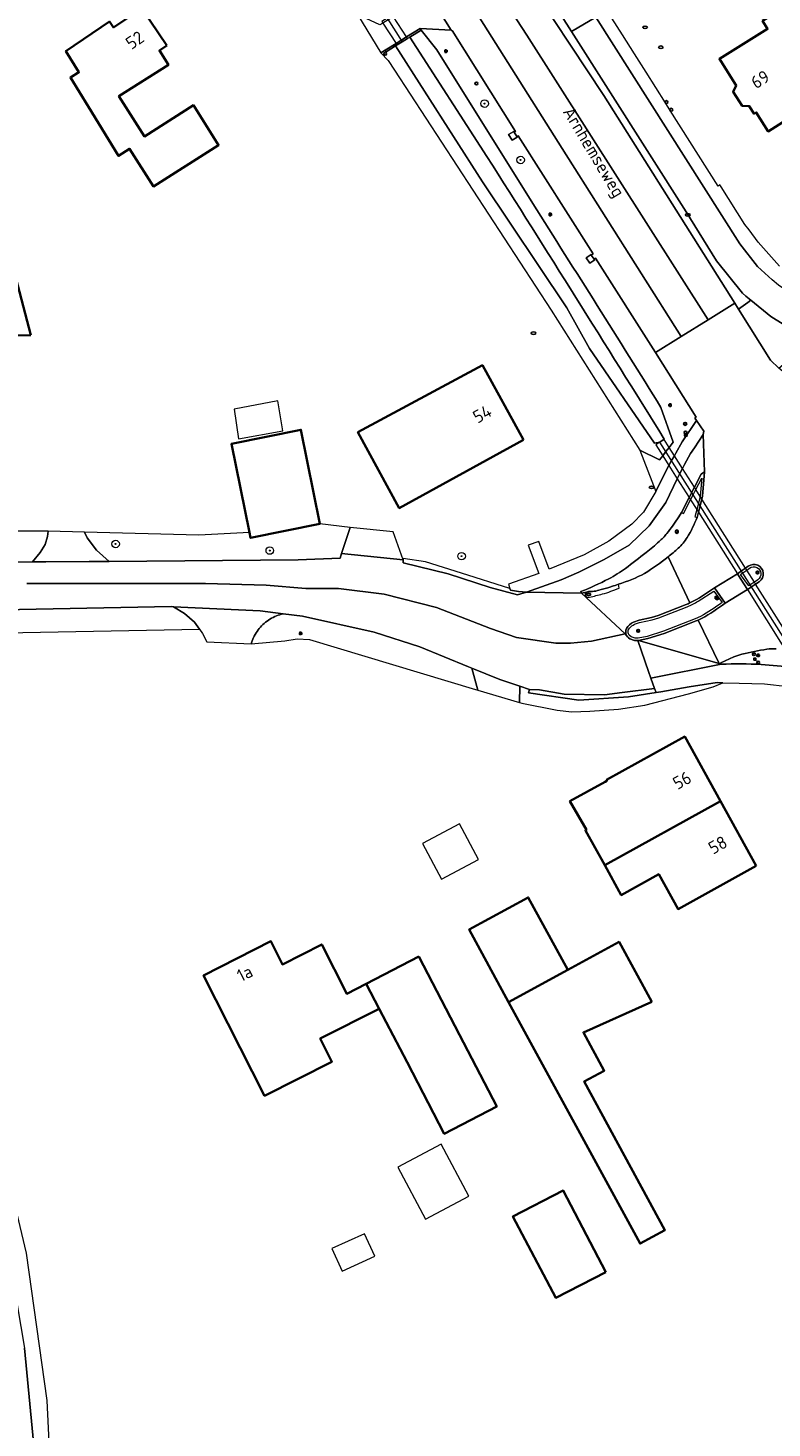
# Model space of a CAD drawing. Header units: metres. Extents: x 152610 to 160096, y 456114 to 462495.
# Tile 22 of 256: x 156049 to 156128, y 458329 to 458478. Entities that reach past the tile are written whole.
import ezdxf
from ezdxf.enums import TextEntityAlignment as Align

# ---------------------------------------------------------------- set-up
doc = ezdxf.new("R2010")
doc.units = ezdxf.units.M
doc.header["$LTSCALE"] = 0.5
doc.layers.get('0').update_dxf_attribs({"linetype": 'CONTINUOUS'})
for name, color, linetype, lineweight in [('B-PV-GR-BOOM-S', 251, 'CONTINUOUS', 25), ('B-PV-GR-GRAS-GV', 251, 'CONTINUOUS', 13), ('B-PV-IE-MEUBILAIR-S', 251, 'CONTINUOUS', 25), ('B-PV-IE-MEUBILAIR_WEGMEUBILAIR-GV', 251, 'CONTINUOUS', 18), ('B-PV-IE-TERREINAFSCHEIDING_KUNSTMATIG_MUUR-GV', 251, 'CONTINUOUS', 18), ('B-PV-KW-KUNSTWERK_DUIKER-G', 251, 'CONTINUOUS', 18), ('B-PV-KW-KUNSTWERK_DUIKER-GV', 251, 'CONTINUOUS', 18), ('B-PV-OG-BEBOUWING-GV', 6, 'CONTINUOUS', 35), ('B-PV-OG-BEBOUWING-T18', 1, 'CONTINUOUS', 18), ('B-PV-OG-BEBOUWING_OVERBOUWING-GV', 251, 'CONTINUOUS', 18), ('B-PV-OG-BEBOUWING_SCHUUR-GV', 251, 'CONTINUOUS', 18), ('B-PV-OG-TERREIN_BEGROEID-GV', 251, 'CONTINUOUS', 18), ('B-PV-OG-TERREIN_OEVER-GV', 251, 'CONTINUOUS', 18), ('B-PV-OG-TOPOGRAFIE-T18', 1, 'CONTINUOUS', 18), ('B-PV-OG-WATER_SLOOT-GV', 251, 'CONTINUOUS', 18), ('B-PV-OG-WEG-GV', 251, 'CONTINUOUS', 18), ('B-PV-RI-HWA_GOOT_LIJNGOOT-G', 251, 'CONTINUOUS', 18), ('B-PV-VH-GESLOTENVERHARDING-GV', 251, 'CONTINUOUS', 18), ('B-PV-VH-GESLOTENVERHARDING_ASFALT-GV', 251, 'CONTINUOUS', 18), ('B-PV-VH-OPENVERHARDING-GV', 251, 'CONTINUOUS', 18), ('B-PV-VH-OPENVERHARDING_BETONSTRAATSTEEN-GV', 251, 'CONTINUOUS', 18), ('B-PV-VH-OPENVERHARDING_STRAATBAKSTEEN-GV', 251, 'CONTINUOUS', 18), ('B-PV-VH-OPENVERHARDING_TEGEL-GV', 251, 'CONTINUOUS', 18)]:
    doc.layers.add(name, color=color, linetype=linetype, lineweight=lineweight)
doc.styles.add('NLCS-ISO', font='NLCS-ISO.ttf')
doc.styles.add('NLCS-ISO-M750-T18', font='NLCS-ISO.ttf', dxfattribs={"height": 1.35})

# ---------------------------------------------------------------- blocks, each defined once
blk = doc.blocks.new('SIE-MEUBILAIR_BORD_VERKEER-SO')
blk.add_lwpolyline([(-0.5625, -0.5625), (0.5625, -0.5625), (0.5625, 0.5625), (-0.5625, 0.5625)], close=True)
at = {"style": 'NLCS-ISO'}
blk.add_text('vb', height=0.75, dxfattribs=at).set_placement((0, 0), align=Align.MIDDLE_CENTER)
blk = doc.blocks.new('SIE-MEUBILAIR_PAAL_VERKEERSBORD-SO')
blk.add_circle((0, 0), 0.75)
at = {"style": 'NLCS-ISO'}
blk.add_text('vb', height=0.75, dxfattribs=at).set_placement((0, 0.07), align=Align.MIDDLE_CENTER)
blk = doc.blocks.new('SIE-MEUBILAIR_PAAL_VRI-SO')
blk.add_circle((0, 0), 0.75)
at = {"style": 'NLCS-ISO'}
blk.add_text('vri', height=0.75, dxfattribs=at).set_placement((-0.08, 0.07), align=Align.MIDDLE_CENTER)
blk = doc.blocks.new('SIE-MEUBILAIR_PAAL_DRUKKNOPPAAL-SO')
blk.add_circle((0, 0), 0.75)
at = {"style": 'NLCS-ISO'}
blk.add_text('dk', height=0.75, dxfattribs=at).set_placement((0, 0.07), align=Align.MIDDLE_CENTER)
blk = doc.blocks.new('SIE-MEUBILAIR_PAAL-SO')
blk.add_circle((0, 0), 0.75)
blk = doc.blocks.new('SIE-MEUBILAIR_PAAL_GRENSMARKERING-SO')
blk.add_circle((0, 0), 0.75)
at = {"style": 'NLCS-ISO'}
blk.add_text('gr', height=0.75, dxfattribs=at).set_placement((0, 0.17), align=Align.MIDDLE_CENTER)
blk = doc.blocks.new('SIE-MEUBILAIR_PAAL_PORTAAL-SO')
blk.add_circle((0, 0), 0.75)
at = {"style": 'NLCS-ISO'}
blk.add_text('pt', height=0.75, dxfattribs=at).set_placement((0, 0.13), align=Align.MIDDLE_CENTER)
blk = doc.blocks.new('SIE-MEUBILAIR_PAAL_LICHTMAST-SO')
for points in [[(-0.62, 0), (-1, 0)], [(-0.71, 0.71), (-0.44, 0.44)], [(0, 1), (0, 0.62)], [(0.44, 0.44), (0.71, 0.71)], [(1, 0), (0.62, 0)], [(-0.71, -0.71), (-0.44, -0.44)], [(0, -0.62), (0, -1)], [(0.44, -0.44), (0.71, -0.71)]]:
    blk.add_lwpolyline(points)
blk.add_circle((0, 0), 0.5)
blk = doc.blocks.new('SIE-MEUBILAIR_PAAL_HECTOMETER-SO')
blk.add_circle((0, 0), 0.75)
at = {"style": 'NLCS-ISO'}
blk.add_text('hm', height=0.75, dxfattribs=at).set_placement((0.16, 0.07), align=Align.MIDDLE_CENTER)
blk = doc.blocks.new('SIE-MEUBILAIR_PUT_RIOOLPUT-SO')
blk.add_ellipse((0, 0), major_axis=(1.25, 0), ratio=0.54)
blk = doc.blocks.new('SIE-MEUBILAIR_PUT_KOLK-SO')
blk.add_ellipse((0, 0), major_axis=(1.25, 0), ratio=0.54)
at = {"style": 'NLCS-ISO'}
blk.add_text('klk', height=0.75, dxfattribs=at).set_placement((0.03, 0), align=Align.MIDDLE_CENTER)
blk = doc.blocks.new('SGR-BOOM_GBKN-SO')
at = {"linetype": 'ByBlock', "lineweight": 18}
h = blk.add_hatch(color=0, dxfattribs=at)
h.dxf.hatch_style = 1
edge = h.paths.add_edge_path()
edge.add_arc((0, 0), 0.25, 0, 360)
at = {"color": 0, "linetype": 'ByBlock', "lineweight": 18}
for radius in [2, 0.25]:
    blk.add_circle((0, 0), radius, dxfattribs=at)
at = {"color": 0, "linetype": 'ByBlock', "lineweight": 18, "style": 'NLCS-ISO'}
blk.add_attdef('SOORT', (2.5, 0), '', height=1.5, dxfattribs=at)

msp = doc.modelspace()

# ---------------------------------------------------------------- linework, layer by layer
at = {"layer": 'B-PV-GR-GRAS-GV', "flags": 128}
msp.add_lwpolyline([(156051.547, 458248.689), (156052.671, 458248.996), (156052.638, 458279.087), (156052.277, 458304.73), (156051.735, 458317.876), (156051.05, 458331.788), (156048.857, 458347.483), (156046.71, 458356.562), (156043.7, 458367.319), (156031.97, 458410.789), (156032.174, 458412.173), (156033.408, 458413.195), (156029.673, 458412.195), (156031.156, 458407.418), (156035.203, 458392.128), (156040.3, 458372.866), (156046.296, 458351.206), (156048.657, 458337.378), (156050.043, 458322.95), (156050.98, 458309.159), (156051.58, 458288.623), (156051.88, 458266.288), (156051.543, 458248.862)], close=True, dxfattribs=at)
at = {"layer": 'B-PV-IE-MEUBILAIR_WEGMEUBILAIR-GV', "flags": 128}
msp.add_lwpolyline([(156119.764, 458428.122), (156120.04, 458428.667), (156120.665, 458429.896), (156120.511, 458427.999), (156120.497, 458427.945), (156120.135, 458426.553), (156119.933, 458425.777), (156120.175, 458425.714), (156120.318, 458426.264), (156120.68, 458427.656), (156120.758, 458427.957), (156120.968, 458430.541), (156120.595, 458430.314), (156119.884, 458428.914), (156119.331, 458427.824), (156118.522, 458426.23), (156118.743, 458426.114), (156119.487, 458427.578)], close=True, dxfattribs=at)
for points in [[(156125.613, 458420.516), (156125.324, 458420.315), (156124.892, 458420.014), (156124.461, 458419.714), (156124.503, 458419.649), (156125.529, 458418.027), (156125.61, 458418.076), (156125.965, 458418.319)], [(156126.637, 458419.08), (156126.265, 458418.826), (156125.831, 458418.53), (156125.673, 458418.421), (156124.807, 458419.65), (156125.026, 458419.803), (156125.457, 458420.103), (156125.763, 458420.316)], [(156125.965, 458418.319), (156126.399, 458418.615), (156126.777, 458418.873)], [(156120.295, 458416.802), (156121.957, 458417.881), (156122.827, 458416.653)], [(156123.173, 458416.597), (156122.016, 458418.23)], [(156119.028, 458416.445), (156116.038, 458415.265), (156115.324, 458415.049), (156114.001, 458414.764), (156113.426, 458414.571)], [(156113.518, 458414.338), (156114.068, 458414.523), (156115.386, 458414.807), (156116.121, 458415.029), (156119.123, 458416.214)], [(156112.682, 458413.166), (156112.775, 458413.023), (156112.831, 458412.959), (156112.893, 458412.901), (156113.033, 458412.804), (156113.53, 458412.615), (156113.879, 458412.604), (156113.947, 458412.602), (156114.943, 458412.82), (156116.679, 458413.372), (156120.073, 458414.697), (156120.293, 458414.797), (156120.66, 458414.965)], [(156120.547, 458415.188), (156119.978, 458414.928), (156116.595, 458413.608), (156114.875, 458413.061), (156113.908, 458412.849), (156113.584, 458412.859), (156113.155, 458413.022), (156112.952, 458413.203)], [(156112.855, 458413.705), (156112.976, 458413.926)]]:
    msp.add_lwpolyline(points, dxfattribs=at)
at = {"layer": 'B-PV-IE-MEUBILAIR_WEGMEUBILAIR-GV'}
for points in [[(156126.777, 458418.873, 1.0128166), (156125.613, 458420.516)], [(156125.763, 458420.316, -1.0095236), (156126.637, 458419.08)], [(156122.016, 458418.23, -0.0509963), (156119.417, 458416.627)], [(156119.417, 458416.627, -0.0052048), (156119.028, 458416.445)], [(156119.123, 458416.214, 0.037517), (156120.295, 458416.802)], [(156122.827, 458416.653, -0.031216), (156120.547, 458415.188)], [(156120.66, 458414.965, 0.0335077), (156123.173, 458416.597)], [(156113.426, 458414.571, 0.1609418), (156112.656, 458413.887)], [(156112.976, 458413.926, -0.117504), (156113.518, 458414.338)], [(156112.656, 458413.887, 0.2274166), (156112.682, 458413.166)], [(156112.952, 458413.203, -0.225161), (156112.855, 458413.705)]]:
    msp.add_lwpolyline(points, format="xyb", dxfattribs=at)
at = {"layer": 'B-PV-IE-TERREINAFSCHEIDING_KUNSTMATIG_MUUR-GV', "flags": 128}
msp.add_lwpolyline([(156090.814, 458477.53), (156090.715, 458477.689), (156089.271, 458476.8), (156088.164, 458476.118), (156086.988, 458475.393), (156087.116, 458475.227), (156088.1, 458475.838), (156088.275, 458475.947), (156088.827, 458476.29), (156089.38, 458476.633), (156089.61, 458476.776)], close=True, dxfattribs=at)
at = {"layer": 'B-PV-KW-KUNSTWERK_DUIKER-G', "flags": 128}
for points in [[(156087.205, 458478.79), (156088.827, 458476.29)], [(156134.952, 458404.112), (156116.227, 458433.713)]]:
    msp.add_lwpolyline(points, dxfattribs=at)
at = {"layer": 'B-PV-KW-KUNSTWERK_DUIKER-GV', "flags": 128}
msp.add_lwpolyline([(156087.205, 458478.79), (156086.65, 458478.451), (156086.767, 458478.271), (156088.164, 458476.118), (156088.275, 458475.947), (156088.827, 458476.29), (156089.38, 458476.633), (156089.271, 458476.8), (156087.879, 458478.944), (156087.759, 458479.129)], close=True, dxfattribs=at)
msp.add_lwpolyline([(156131.032, 458411.291), (156126.399, 458418.615), (156126.265, 458418.826), (156125.457, 458420.103), (156125.324, 458420.315), (156120.68, 458427.656), (156120.497, 458427.945), (156120.04, 458428.667), (156119.884, 458428.914), (156118.613, 458430.923), (156117.764, 458432.265), (156117.205, 458433.149), (156116.671, 458433.994), (156116.227, 458433.713), (156115.783, 458433.432), (156116.519, 458432.269), (156117.177, 458431.229), (156118.071, 458429.815), (156119.331, 458427.824), (156119.487, 458427.578), (156120.135, 458426.553), (156120.318, 458426.264), (156124.461, 458419.714), (156124.503, 458419.649), (156125.529, 458418.027), (156129.59, 458411.606)], dxfattribs=at)
at = {"layer": 'B-PV-OG-BEBOUWING-GV', "flags": 128}
for points in [[(156136.365, 458480.184), (156134.499, 458483.146), (156131.699, 458481.382), (156127.138, 458478.509), (156127.676, 458477.655), (156122.557, 458474.468), (156124.342, 458471.633), (156124.017, 458470.957), (156124.957, 458469.481), (156125.716, 458469.453), (156126.235, 458468.628), (156126.463, 458468.772), (156127.737, 458466.75), (156131.249, 458468.961), (156129.98, 458470.975), (156134.355, 458473.73), (156132.016, 458477.445)], [(156063.787, 458475.884), (156061.111, 458479.838), (156058.105, 458477.803), (156057.684, 458478.425), (156053.047, 458475.287), (156054.429, 458473.051), (156053.532, 458472.496), (156055.459, 458469.377), (156058.646, 458464.151), (156059.828, 458464.901), (156062.363, 458460.908), (156069.285, 458465.293), (156066.604, 458469.526), (156061.4, 458466.229), (156058.692, 458470.503), (156063.947, 458473.832), (156062.986, 458475.345)], [(156049.319, 458445.077), (156044.501, 458463.392), (156041.123, 458462.284), (156043.397, 458454.51), (156035.495, 458454.43), (156035.584, 458443.817), (156045.348, 458443.932), (156045.339, 458445.042)], [(156101.699, 458433.944), (156097.34, 458441.882), (156084.112, 458434.757), (156088.507, 458426.7)], [(156080.066, 458425.031), (156078.035, 458435.023), (156070.653, 458433.523), (156072.569, 458424.094), (156072.683, 458423.53)], [(156122.665, 458395.526), (156118.864, 458402.395), (156110.544, 458397.791), (156110.592, 458397.703), (156110.399, 458397.597), (156106.654, 458395.544), (156108.411, 458392.473), (156108.306, 458392.415), (156110.354, 458388.714)], [(156126.466, 458388.658), (156122.665, 458395.526), (156110.354, 458388.714), (156112.107, 458385.547), (156116.105, 458387.759), (156118.153, 458384.058)], [(156106.414, 458377.589), (156102.212, 458385.306), (156095.923, 458381.881), (156100.124, 458374.165)], [(156084.993, 458376.109), (156082.917, 458375.059), (156080.263, 458380.295), (156076.066, 458378.168), (156074.851, 458380.635), (156067.693, 458377.007), (156074.184, 458364.201), (156081.343, 458367.829), (156080.098, 458370.285), (156086.369, 458373.464)], [(156115.358, 458374.183), (156111.883, 458380.566), (156106.414, 458377.589), (156100.124, 458374.165), (156114.107, 458348.483), (156116.752, 458349.923), (156108.157, 458365.709), (156110.3, 458366.876), (156108.088, 458370.939)], [(156090.579, 458379.014), (156084.993, 458376.109), (156086.369, 458373.464), (156089.332, 458367.769), (156093.284, 458360.174), (156098.868, 458363.079), (156094.917, 458370.675)], [(156110.461, 458345.467), (156105.94, 458354.13), (156100.596, 458351.373), (156105.158, 458342.705)]]:
    msp.add_lwpolyline(points, close=True, dxfattribs=at)
at = {"layer": 'B-PV-OG-BEBOUWING_OVERBOUWING-GV', "flags": 128}
for points in [[(156076.136, 458434.916), (156075.592, 458438.087), (156070.928, 458437.232), (156071.414, 458434.055)], [(156085.892, 458347.15), (156084.806, 458349.531), (156081.34, 458347.949), (156082.426, 458345.569)]]:
    msp.add_lwpolyline(points, close=True, dxfattribs=at)
at = {"layer": 'B-PV-OG-BEBOUWING_SCHUUR-GV', "flags": 128}
for points in [[(156096.918, 458389.328), (156094.904, 458393.127), (156090.964, 458391.039), (156092.978, 458387.24)], [(156095.901, 458353.523), (156092.953, 458359.065), (156088.348, 458356.616), (156091.296, 458351.074)]]:
    msp.add_lwpolyline(points, close=True, dxfattribs=at)
at = {"layer": 'B-PV-OG-TERREIN_BEGROEID-GV', "flags": 128}
for points in [[(156083.265, 458424.65), (156080.066, 458425.031), (156072.683, 458423.53), (156072.569, 458424.094), (156067.198, 458423.835), (156055.029, 458424.135), (156055.296, 458423.547), (156056.295, 458422.237), (156057.646, 458421.034), (156077.745, 458421.182), (156082.218, 458421.36), (156082.375, 458421.863)], [(156038.216, 458424.241), (156031.099, 458424.251), (156031.349, 458423.085), (156032.388, 458420.848), (156049.5, 458420.974), (156050.295, 458421.979), (156050.846, 458422.842), (156051.106, 458423.69), (156051.162, 458424.231), (156050.976, 458424.235)], [(156028.191, 458416.966), (156029.673, 458412.195), (156033.408, 458413.195), (156067.247, 458413.823), (156066.708, 458414.557), (156065.662, 458415.498), (156064.492, 458416.211), (156064.274, 458416.222), (156039.074, 458415.736), (156031.759, 458416.402), (156029.758, 458416.718)], [(156078.194, 458415.199), (156076.163, 458415.453), (156075.978, 458415.409), (156075.794, 458415.356), (156075.613, 458415.296), (156075.435, 458415.229), (156075.259, 458415.154), (156075.087, 458415.072), (156074.919, 458414.983), (156074.754, 458414.886), (156074.594, 458414.783), (156074.438, 458414.674), (156074.286, 458414.557), (156074.14, 458414.435), (156073.999, 458414.306), (156073.864, 458414.172), (156073.734, 458414.032), (156073.61, 458413.887), (156073.493, 458413.737), (156073.381, 458413.582), (156073.277, 458413.423), (156073.179, 458413.259), (156073.088, 458413.091), (156073.005, 458412.92), (156072.928, 458412.745), (156072.859, 458412.567), (156072.798, 458412.387), (156072.757, 458412.249), (156076.323, 458412.594), (156077.637, 458412.789), (156078.966, 458412.736), (156096.61, 458407.393), (156096.845, 458407.324), (156096.205, 458409.679), (156095.851, 458409.824), (156090.698, 458411.955), (156085.849, 458413.499)], [(156122.917, 458408.122), (156122.304, 458408.14), (156119.326, 458407.706), (156116.307, 458407.166), (156115.829, 458407.09), (156112.892, 458406.625), (156107.598, 458406.28), (156102.243, 458407.047), (156102.339, 458407.417), (156101.331, 458407.75), (156101.303, 458406.025), (156101.551, 458405.953), (156105.277, 458405.195), (156106.869, 458405.041), (156108.781, 458405.107), (156111.802, 458405.324), (156114.604, 458405.759), (156119.271, 458406.932), (156121.881, 458407.702)]]:
    msp.add_lwpolyline(points, close=True, dxfattribs=at)
at = {"layer": 'B-PV-OG-TERREIN_OEVER-GV', "flags": 128}
for points in [[(156090.814, 458477.53), (156089.61, 458476.776), (156097.824, 458464.095)], [(156102.694, 458459.091), (156092.511, 458475.444), (156090.814, 458477.53)], [(156116.68, 458434.041), (156116.227, 458433.713), (156115.648, 458433.594), (156108.737, 458443.669), (156106.319, 458447.992), (156097.371, 458461.377), (156088.1, 458475.838), (156087.116, 458475.227), (156086.988, 458475.393), (156086.545, 458475.101), (156087.327, 458474.279), (156087.989, 458473.265), (156104.65, 458447.762), (156114.103, 458432.855), (156116.185, 458431.841), (156116.519, 458432.269), (156116.862, 458432.709), (156117.205, 458433.149), (156117.628, 458433.691), (156116.335, 458437.392)], [(156048.988, 458319.802), (156049.8, 458300.027), (156049.934, 458279.736), (156049.626, 458257.928), (156049.852, 458241.964), (156050.668, 458206.437), (156050.992, 458182.124), (156050.86, 458167.815), (156051.202, 458139.169), (156050.93, 458120.366), (156050.999, 458108.402), (156054.067, 458108.347), (156054.047, 458109.709), (156053.375, 458152.381), (156052.636, 458186.587), (156052.502, 458215.483), (156051.547, 458248.689), (156051.543, 458248.862), (156051.88, 458266.288), (156051.58, 458288.623), (156050.98, 458309.159), (156050.043, 458322.95), (156048.657, 458337.378)]]:
    msp.add_lwpolyline(points, dxfattribs=at)
at = {"layer": 'B-PV-OG-TERREIN_OEVER-GV'}
for points in [[(156097.824, 458464.095, -0.0021272), (156116.68, 458434.041)], [(156116.335, 458437.392, 0.0022622), (156102.694, 458459.091)]]:
    msp.add_lwpolyline(points, format="xyb", dxfattribs=at)
at = {"layer": 'B-PV-OG-WATER_SLOOT-GV', "flags": 128}
for points in [[(156089.38, 458476.633), (156088.827, 458476.29), (156088.275, 458475.947), (156088.1, 458475.838), (156097.371, 458461.377), (156106.319, 458447.992), (156108.737, 458443.669), (156115.648, 458433.594), (156116.227, 458433.713), (156116.68, 458434.041)], [(156097.824, 458464.095), (156089.61, 458476.776), (156089.38, 458476.633)]]:
    msp.add_lwpolyline(points, dxfattribs=at)
at = {"layer": 'B-PV-OG-WATER_SLOOT-GV'}
msp.add_lwpolyline([(156116.68, 458434.041, 0.0021272), (156097.824, 458464.095)], format="xyb", dxfattribs=at)
at = {"layer": 'B-PV-OG-WEG-GV', "flags": 128}
for points in [[(156090.715, 458477.689), (156090.814, 458477.53), (156092.511, 458475.444), (156102.694, 458459.091)], [(156116.335, 458437.392), (156117.628, 458433.691), (156117.205, 458433.149), (156116.862, 458432.709), (156116.519, 458432.269), (156116.185, 458431.841), (156114.103, 458432.855), (156115.787, 458428.459), (156116.909, 458430.756), (156117.177, 458431.229), (156117.471, 458431.747), (156117.764, 458432.265), (156117.926, 458432.551), (156118.605, 458433.758), (156120.108, 458436.003), (156119.927, 458436.245), (156120.094, 458436.359), (156115.738, 458443.236), (156109.387, 458453.261), (156109.241, 458453.171), (156109.299, 458453.088), (156108.771, 458452.727), (156108.374, 458453.294), (156108.894, 458453.652), (156108.925, 458453.598), (156109.116, 458453.734), (156101.153, 458466.298), (156101.014, 458466.206), (156101.044, 458466.153), (156100.491, 458465.808), (156100.131, 458466.407), (156100.68, 458466.737), (156100.72, 458466.656), (156100.872, 458466.731), (156094.132, 458477.467), (156094.084, 458477.433), (156094.022, 458477.521), (156090.715, 458477.689)]]:
    msp.add_lwpolyline(points, dxfattribs=at)
at = {"layer": 'B-PV-OG-WEG-GV'}
msp.add_lwpolyline([(156102.694, 458459.091, -0.0022622), (156116.335, 458437.392)], format="xyb", dxfattribs=at)
at = {"layer": 'B-PV-RI-HWA_GOOT_LIJNGOOT-G', "flags": 128}
msp.add_lwpolyline([(156111.876, 458418.191), (156111.8, 458418.602)], dxfattribs=at)
at = {"layer": 'B-PV-RI-HWA_GOOT_LIJNGOOT-G'}
for points in [[(156108.414, 458417.752, 0.3351836), (156108.264, 458417.472)], [(156108.264, 458417.472, 0.309607), (156108.499, 458417.229)], [(156108.499, 458417.229, 0.1017679), (156108.725, 458417.23)], [(156108.725, 458417.23, 0.0152576), (156110.115, 458417.567)], [(156110.115, 458417.567, 0.0189633), (156111.006, 458417.848)], [(156111.006, 458417.848, 0.0192648), (156111.876, 458418.191)]]:
    msp.add_lwpolyline(points, format="xyb", dxfattribs=at)
at = {"layer": 'B-PV-VH-GESLOTENVERHARDING-GV', "flags": 128}
for points in [[(156094.029, 458486.904), (156093.732, 458487.173), (156088.827, 458493.045), (156087.342, 458494.873), (156088.498, 458492.418), (156105.815, 458464.953), (156118.496, 458444.956), (156121.345, 458446.733), (156102.069, 458476.986), (156096.276, 458485.879), (156095.114, 458487.603), (156094.773, 458487.432)], [(156091.352, 458481.773), (156094.022, 458477.521), (156094.084, 458477.433), (156094.132, 458477.467), (156100.872, 458466.731), (156100.72, 458466.656), (156101.014, 458466.206), (156101.153, 458466.298), (156109.116, 458453.734), (156108.925, 458453.598), (156109.241, 458453.171), (156109.387, 458453.261), (156115.738, 458443.236), (156118.496, 458444.956), (156105.815, 458464.953), (156088.498, 458492.418)], [(156096.276, 458485.879), (156102.069, 458476.986), (156121.345, 458446.733), (156124.172, 458448.496), (156110.254, 458470.572), (156101.445, 458483.934)], [(156135.02, 458446.804), (156132.773, 458448.14), (156131.331, 458448.744), (156128.821, 458450.389), (156128.165, 458450.986), (156126.614, 458452.396), (156124.723, 458454.787), (156109.413, 458478.885), (156106.818, 458477.387), (156118.996, 458458.208), (156122.232, 458452.999), (156125.003, 458449.535), (156125.364, 458449.239), (156125.902, 458448.797), (156128.017, 458447.06), (156130.907, 458445.252), (156131.266, 458444.938)], [(156118.229, 458425.781), (156118.522, 458426.23), (156119.331, 458427.824), (156119.884, 458428.914), (156120.595, 458430.314), (156120.968, 458430.541), (156120.824, 458434.53), (156119.901, 458433.089), (156119.46, 458432.492), (156118.821, 458431.347), (156118.613, 458430.923), (156118.342, 458430.369), (156118.071, 458429.815), (156116.837, 458427.293), (156115.095, 458424.816), (156112.96, 458422.769), (156110.298, 458421.23), (156107.583, 458419.868), (156105.72, 458419.078), (156102.04, 458417.745)], [(156119.417, 458416.627), (156117.082, 458421.507)], [(156102.04, 458417.745), (156107.875, 458417.649), (156107.813, 458417.815)], [(156108.414, 458417.752), (156107.875, 458417.649), (156112.518, 458413.319), (156112.682, 458413.166)], [(156110.68, 458418.23), (156110.104, 458418.066), (156109.574, 458417.918)], [(156113.426, 458414.571), (156114.001, 458414.764), (156115.324, 458415.049), (156116.038, 458415.265), (156119.028, 458416.445)]]:
    msp.add_lwpolyline(points, dxfattribs=at)
at = {"layer": 'B-PV-VH-GESLOTENVERHARDING-GV'}
for points in [[(156116.956, 458423.993, 0.0244153), (156118.229, 458425.781)], [(156114.75, 458421.976, 0.0117), (156116.153, 458423.147)], [(156116.153, 458423.147, 0.0466791), (156116.956, 458423.993)], [(156112.553, 458420.285, 0.0077192), (156114.75, 458421.976)], [(156117.082, 458421.507, -0.0287241), (156114.598, 458419.748)], [(156110.776, 458419.17, 0.040069), (156112.553, 458420.285)], [(156107.813, 458417.815, 0.0254018), (156110.776, 458419.17)], [(156111.8, 458418.602, -0.0071615), (156111.09, 458418.357)], [(156114.598, 458419.748, -0.0450814), (156111.8, 458418.602)], [(156108.876, 458417.841, 0.1188085), (156108.414, 458417.752)], [(156109.574, 458417.918, -0.078786), (156108.876, 458417.841)], [(156111.09, 458418.357, -0.0125062), (156110.68, 458418.23)], [(156119.028, 458416.445, 0.0052048), (156119.417, 458416.627)], [(156112.656, 458413.887, -0.1609418), (156113.426, 458414.571)], [(156112.682, 458413.166, -0.2275166), (156112.656, 458413.887)]]:
    msp.add_lwpolyline(points, format="xyb", dxfattribs=at)
at = {"layer": 'B-PV-VH-GESLOTENVERHARDING-GV', "flags": 128}
for points in [[(156122.016, 458418.23), (156123.173, 458416.597), (156125.529, 458418.027), (156124.503, 458419.649), (156124.461, 458419.714)], [(156120.293, 458414.797), (156120.073, 458414.697), (156116.679, 458413.372), (156114.943, 458412.82), (156113.947, 458412.602), (156122.514, 458410.156)]]:
    msp.add_lwpolyline(points, close=True, dxfattribs=at)
at = {"layer": 'B-PV-VH-GESLOTENVERHARDING_ASFALT-GV', "flags": 128}
for points in [[(156104.544, 458486.603), (156102.871, 458489.249), (156078.51, 458527.716), (156053.872, 458566.626), (156052.918, 458568.096), (156050.348, 458566.515), (156055.131, 458559.002), (156062.095, 458548.014), (156072.05, 458532.3), (156075.787, 458526.425), (156085.995, 458510.348), (156100.32, 458487.64), (156102.327, 458484.46), (156106.818, 458477.387), (156109.413, 458478.885)], [(156113.879, 458412.604), (156115.019, 458409.338), (156115.267, 458408.627), (156122.728, 458410.095), (156122.514, 458410.156), (156113.947, 458412.602)]]:
    msp.add_lwpolyline(points, close=True, dxfattribs=at)
for points in [[(156131.788, 458439.614), (156129.977, 458440.638), (156128.883, 458441.586), (156127.979, 458442.419), (156124.588, 458447.836), (156124.172, 458448.496), (156121.345, 458446.733), (156118.496, 458444.956), (156115.738, 458443.236), (156120.094, 458436.359), (156119.927, 458436.245), (156120.108, 458436.003), (156120.894, 458434.862), (156120.824, 458434.53), (156120.968, 458430.541), (156120.758, 458427.957), (156120.68, 458427.656), (156120.318, 458426.264), (156120.175, 458425.714)], [(156048.877, 458418.665), (156058.285, 458418.665), (156067.878, 458418.665), (156074.335, 458418.497), (156078.578, 458418.162), (156082.051, 458418.162), (156086.912, 458417.531), (156092.468, 458416.11), (156098.198, 458413.9), (156100.976, 458412.953), (156105.143, 458412.322), (156106.714, 458412.341), (156108.958, 458412.554), (156112.518, 458413.319), (156107.875, 458417.649), (156102.04, 458417.745), (156101.071, 458417.467), (156098.158, 458418.249), (156093.691, 458419.7), (156088.913, 458420.874), (156088.926, 458421.195), (156082.375, 458421.863), (156082.218, 458421.36), (156077.745, 458421.182), (156057.646, 458421.034), (156055.515, 458421.018), (156050.906, 458420.984), (156049.5, 458420.974), (156032.388, 458420.848)], [(156117.082, 458421.507), (156119.417, 458416.627)], [(156122.016, 458418.23), (156124.461, 458419.714), (156124.892, 458420.014), (156125.324, 458420.315), (156125.613, 458420.516)], [(156039.074, 458415.736), (156064.274, 458416.222), (156064.492, 458416.211), (156073.722, 458415.757), (156076.163, 458415.453), (156078.194, 458415.199), (156085.849, 458413.499), (156090.698, 458411.955), (156095.851, 458409.824), (156096.205, 458409.679), (156099.187, 458408.459), (156101.331, 458407.75), (156102.339, 458407.417), (156103.398, 458407.377), (156106.045, 458406.927), (156110.315, 458406.852), (156112.219, 458407.088), (156115.656, 458407.513), (156115.267, 458408.627), (156115.019, 458409.338), (156113.879, 458412.604), (156113.53, 458412.615), (156113.033, 458412.804), (156112.893, 458412.901), (156112.831, 458412.959), (156112.775, 458413.023), (156112.682, 458413.166), (156112.518, 458413.319), (156108.958, 458412.554), (156106.714, 458412.341), (156105.143, 458412.322), (156100.976, 458412.953), (156098.198, 458413.9), (156092.468, 458416.11), (156086.912, 458417.531), (156082.051, 458418.162), (156078.578, 458418.162), (156074.335, 458418.497), (156067.878, 458418.665), (156058.285, 458418.665), (156048.877, 458418.665)], [(156126.777, 458418.873), (156126.399, 458418.615), (156125.965, 458418.319), (156125.61, 458418.076), (156125.529, 458418.027), (156123.173, 458416.597)], [(156120.66, 458414.965), (156120.293, 458414.797), (156122.514, 458410.156), (156122.728, 458410.095), (156122.699, 458410.254), (156124.068, 458410.888), (156124.949, 458411.172)], [(156122.728, 458410.095), (156115.267, 458408.627)], [(156115.267, 458408.627), (156115.656, 458407.513), (156115.829, 458407.09), (156116.307, 458407.166), (156119.326, 458407.706), (156122.304, 458408.14), (156122.917, 458408.122), (156124.647, 458408.073), (156127.349, 458407.995), (156129.876, 458407.727), (156131.295, 458407.667), (156129.984, 458409.828), (156127.002, 458410.066)]]:
    msp.add_lwpolyline(points, dxfattribs=at)
at = {"layer": 'B-PV-VH-GESLOTENVERHARDING_ASFALT-GV'}
for points in [[(156120.175, 458425.714, -0.046445), (156119.123, 458423.57)], [(156119.123, 458423.57, -0.0740012), (156118.164, 458422.421)], [(156118.164, 458422.421, -0.0130182), (156117.082, 458421.507)], [(156125.613, 458420.516, -1.0128166), (156126.777, 458418.873)], [(156119.417, 458416.627, 0.0509567), (156122.016, 458418.23)], [(156123.173, 458416.597, -0.0335077), (156120.66, 458414.965)], [(156124.949, 458411.172, -0.0219208), (156127.601, 458411.688)], [(156127.601, 458411.688, -0.0570002), (156128.601, 458411.723)], [(156127.002, 458410.066, 0.024566), (156122.728, 458410.095)]]:
    msp.add_lwpolyline(points, format="xyb", dxfattribs=at)
at = {"layer": 'B-PV-VH-OPENVERHARDING-GV', "flags": 128}
msp.add_lwpolyline([(156100.268, 458418.145), (156100.337, 458417.954), (156101.187, 458417.838), (156102.04, 458417.745), (156105.72, 458419.078), (156107.583, 458419.868), (156110.298, 458421.23), (156112.96, 458422.769), (156115.095, 458424.816), (156116.837, 458427.293), (156118.071, 458429.815), (156118.342, 458430.369), (156118.613, 458430.923), (156118.821, 458431.347), (156119.46, 458432.492), (156119.901, 458433.089), (156120.824, 458434.53), (156120.894, 458434.862), (156120.108, 458436.003), (156118.605, 458433.758), (156117.926, 458432.551), (156117.764, 458432.265), (156117.471, 458431.747), (156117.177, 458431.229), (156116.909, 458430.756), (156115.787, 458428.459), (156114.491, 458426.259), (156113.23, 458424.975), (156110.802, 458423.174), (156108.161, 458421.735), (156104.433, 458420.199), (156103.35, 458423.146), (156102.218, 458422.739), (156103.328, 458419.745), (156100.102, 458418.603)], close=True, dxfattribs=at)
for points in [[(156120.175, 458425.714), (156120.318, 458426.264), (156120.68, 458427.656), (156120.758, 458427.957), (156120.968, 458430.541), (156120.595, 458430.314), (156119.884, 458428.914), (156119.331, 458427.824)], [(156119.331, 458427.824), (156118.522, 458426.23), (156118.229, 458425.781)], [(156125.613, 458420.516), (156125.324, 458420.315), (156124.892, 458420.014), (156124.461, 458419.714), (156124.503, 458419.649), (156125.529, 458418.027), (156125.61, 458418.076), (156125.965, 458418.319), (156126.399, 458418.615), (156126.777, 458418.873)], [(156107.813, 458417.815), (156107.875, 458417.649), (156108.414, 458417.752)], [(156109.574, 458417.918), (156110.104, 458418.066), (156110.68, 458418.23)], [(156123.173, 458416.597), (156122.016, 458418.23)], [(156119.028, 458416.445), (156116.038, 458415.265), (156115.324, 458415.049), (156114.001, 458414.764), (156113.426, 458414.571)], [(156112.682, 458413.166), (156112.775, 458413.023), (156112.831, 458412.959), (156112.893, 458412.901), (156113.033, 458412.804), (156113.53, 458412.615), (156113.879, 458412.604), (156113.947, 458412.602), (156114.943, 458412.82), (156116.679, 458413.372), (156120.073, 458414.697), (156120.293, 458414.797), (156120.66, 458414.965)], [(156124.949, 458411.172), (156124.068, 458410.888), (156122.699, 458410.254), (156122.728, 458410.095)], [(156127.002, 458410.066), (156129.984, 458409.828)]]:
    msp.add_lwpolyline(points, dxfattribs=at)
at = {"layer": 'B-PV-VH-OPENVERHARDING-GV'}
for points in [[(156118.229, 458425.781, -0.0244153), (156116.956, 458423.993)], [(156119.123, 458423.57, 0.046445), (156120.175, 458425.714)], [(156116.153, 458423.147, -0.0117), (156114.75, 458421.976)], [(156116.956, 458423.993, -0.0466791), (156116.153, 458423.147)], [(156118.164, 458422.421, 0.0740012), (156119.123, 458423.57)], [(156114.75, 458421.976, -0.0077192), (156112.553, 458420.285)], [(156114.598, 458419.748, 0.0287241), (156117.082, 458421.507)], [(156117.082, 458421.507, 0.0130182), (156118.164, 458422.421)], [(156112.553, 458420.285, -0.040069), (156110.776, 458419.17)], [(156126.777, 458418.873, 1.0128166), (156125.613, 458420.516)], [(156110.776, 458419.17, -0.0254018), (156107.813, 458417.815)], [(156111.09, 458418.357, 0.0071615), (156111.8, 458418.602)], [(156111.8, 458418.602, 0.0450814), (156114.598, 458419.748)], [(156108.414, 458417.752, -0.1188085), (156108.876, 458417.841)], [(156108.876, 458417.841, 0.078786), (156109.574, 458417.918)], [(156110.68, 458418.23, 0.0125062), (156111.09, 458418.357)], [(156122.016, 458418.23, -0.0509567), (156119.417, 458416.627)], [(156119.417, 458416.627, -0.0052048), (156119.028, 458416.445)], [(156120.66, 458414.965, 0.0335077), (156123.173, 458416.597)], [(156113.426, 458414.571, 0.1609418), (156112.656, 458413.887)], [(156112.656, 458413.887, 0.2275166), (156112.682, 458413.166)], [(156127.601, 458411.688, 0.0219208), (156124.949, 458411.172)], [(156128.601, 458411.723, 0.0570002), (156127.601, 458411.688)], [(156122.728, 458410.095, -0.024566), (156127.002, 458410.066)]]:
    msp.add_lwpolyline(points, format="xyb", dxfattribs=at)
at = {"layer": 'B-PV-VH-OPENVERHARDING_BETONSTRAATSTEEN-GV', "flags": 128}
for points in [[(156087.866, 458424.173), (156083.265, 458424.65), (156082.375, 458421.863), (156088.926, 458421.195)], [(156055.029, 458424.135), (156051.162, 458424.231), (156051.106, 458423.69), (156050.846, 458422.842), (156050.295, 458421.979), (156049.5, 458420.974), (156050.906, 458420.984), (156055.515, 458421.018), (156057.646, 458421.034), (156056.295, 458422.237), (156055.296, 458423.547)], [(156088.926, 458421.195), (156088.913, 458420.874), (156093.691, 458419.7), (156098.158, 458418.249), (156101.071, 458417.467), (156102.04, 458417.745), (156101.187, 458417.838), (156100.337, 458417.954), (156100.268, 458418.145), (156095.107, 458419.767), (156091.284, 458420.968), (156088.933, 458421.354)], [(156076.163, 458415.453), (156073.722, 458415.757), (156064.492, 458416.211), (156065.662, 458415.498), (156066.708, 458414.557), (156067.247, 458413.823), (156067.588, 458413.359), (156068.048, 458412.49), (156072.757, 458412.249), (156072.798, 458412.387), (156072.859, 458412.567), (156072.928, 458412.745), (156073.005, 458412.92), (156073.088, 458413.091), (156073.179, 458413.259), (156073.277, 458413.423), (156073.381, 458413.582), (156073.493, 458413.737), (156073.61, 458413.887), (156073.734, 458414.032), (156073.864, 458414.172), (156073.999, 458414.306), (156074.14, 458414.435), (156074.286, 458414.557), (156074.438, 458414.674), (156074.594, 458414.783), (156074.754, 458414.886), (156074.919, 458414.983), (156075.087, 458415.072), (156075.259, 458415.154), (156075.435, 458415.229), (156075.613, 458415.296), (156075.794, 458415.356), (156075.978, 458415.409)], [(156099.187, 458408.459), (156096.205, 458409.679), (156096.845, 458407.324), (156101.303, 458406.025), (156101.331, 458407.75)], [(156115.829, 458407.09), (156115.656, 458407.513), (156112.219, 458407.088), (156110.315, 458406.852), (156106.045, 458406.927), (156103.398, 458407.377), (156102.339, 458407.417), (156102.243, 458407.047), (156107.598, 458406.28), (156112.892, 458406.625)]]:
    msp.add_lwpolyline(points, close=True, dxfattribs=at)
at = {"layer": 'B-PV-VH-OPENVERHARDING_STRAATBAKSTEEN-GV', "flags": 128}
for points in [[(156102.327, 458484.46), (156101.445, 458483.934), (156110.254, 458470.572), (156124.172, 458448.496), (156124.588, 458447.836), (156125.582, 458448.563), (156125.902, 458448.797), (156125.364, 458449.239), (156125.003, 458449.535), (156122.232, 458452.999), (156118.996, 458458.208), (156106.818, 458477.387)], [(156090.715, 458477.689), (156094.022, 458477.521), (156091.352, 458481.773), (156089.185, 458479.735), (156087.879, 458478.944), (156087.323, 458478.608), (156086.767, 458478.271), (156086.437, 458478.071), (156084.05, 458479.184), (156086.545, 458475.101), (156086.988, 458475.393), (156088.164, 458476.118), (156089.271, 458476.8)]]:
    msp.add_lwpolyline(points, close=True, dxfattribs=at)
msp.add_lwpolyline([(156131.266, 458444.938), (156130.907, 458445.252), (156128.017, 458447.06), (156125.902, 458448.797), (156125.582, 458448.563), (156124.588, 458447.836), (156127.979, 458442.419), (156128.883, 458441.586), (156131.439, 458443.763)], dxfattribs=at)
at = {"layer": 'B-PV-VH-OPENVERHARDING_TEGEL-GV', "flags": 128}
for points in [[(156128.94, 458452.409), (156126.663, 458454.974), (156125.697, 458456.279), (156125.259, 458456.87), (156122.734, 458460.874), (156122.603, 458461.064), (156122.431, 458460.916), (156117.323, 458468.99), (156116.805, 458469.809), (156114.753, 458473.052), (156113.529, 458474.987), (156112.231, 458477.033), (156110.545, 458479.692)], [(156109.413, 458478.885), (156124.723, 458454.787), (156126.614, 458452.396), (156128.165, 458450.986)]]:
    msp.add_lwpolyline(points, dxfattribs=at)
for points in [[(156101.014, 458466.206), (156100.72, 458466.656), (156100.68, 458466.737), (156100.131, 458466.407), (156100.491, 458465.808), (156101.044, 458466.153)], [(156109.241, 458453.171), (156108.925, 458453.598), (156108.894, 458453.652), (156108.374, 458453.294), (156108.771, 458452.727), (156109.299, 458453.088)]]:
    msp.add_lwpolyline(points, close=True, dxfattribs=at)

# ---------------------------------------------------------------- block references
at = {"layer": 'B-PV-GR-BOOM-S', "xscale": 0.2, "yscale": 0.2, "zscale": 0.2}
for p in [(156097.583, 458469.707), (156101.411, 458463.713), (156058.338, 458422.88), (156074.732, 458422.182), (156095.136, 458421.583)]:
    msp.add_blockref('SGR-BOOM_GBKN-SO', p, dxfattribs=at)
at = {"layer": 'B-PV-IE-MEUBILAIR-S', "xscale": 0.2, "yscale": 0.2, "zscale": 0.2}
for name, p in [('SIE-MEUBILAIR_PUT_RIOOLPUT-SO', (156114.646, 458477.818)), ('SIE-MEUBILAIR_PAAL_GRENSMARKERING-SO', (156087.004, 458475.01)), ('SIE-MEUBILAIR_PAAL_LICHTMAST-SO', (156093.468, 458475.284)), ('SIE-MEUBILAIR_PUT_RIOOLPUT-SO', (156116.325, 458475.702)), ('SIE-MEUBILAIR_PAAL_HECTOMETER-SO', (156096.701, 458471.85)), ('SIE-MEUBILAIR_PAAL-SO', (156116.914, 458469.879)), ('SIE-MEUBILAIR_PAAL-SO', (156117.431, 458469.058)), ('SIE-MEUBILAIR_PAAL_LICHTMAST-SO', (156104.565, 458457.922)), ('SIE-MEUBILAIR_BORD_VERKEER-SO', (156104.56, 458457.924)), ('SIE-MEUBILAIR_PUT_KOLK-SO', (156119.176, 458457.876)), ('SIE-MEUBILAIR_PUT_RIOOLPUT-SO', (156102.778, 458445.304)), ('SIE-MEUBILAIR_PAAL_LICHTMAST-SO', (156117.302, 458437.647)), ('SIE-MEUBILAIR_PAAL_VRI-SO', (156118.897, 458435.641)), ('SIE-MEUBILAIR_PAAL_PORTAAL-SO', (156118.924, 458435.65)), ('SIE-MEUBILAIR_PAAL_VRI-SO', (156118.941, 458434.743)), ('SIE-MEUBILAIR_PAAL_DRUKKNOPPAAL-SO', (156118.985, 458434.449)), ('SIE-MEUBILAIR_BORD_VERKEER-SO', (156118.985, 458434.449)), ('SIE-MEUBILAIR_PUT_RIOOLPUT-SO', (156115.341, 458428.908)), ('SIE-MEUBILAIR_PAAL_DRUKKNOPPAAL-SO', (156118.013, 458424.156)), ('SIE-MEUBILAIR_PAAL_VRI-SO', (156118.022, 458424.224)), ('SIE-MEUBILAIR_PAAL_VERKEERSBORD-SO', (156126.599, 458419.841)), ('SIE-MEUBILAIR_BORD_VERKEER-SO', (156126.599, 458419.841)), ('SIE-MEUBILAIR_PUT_KOLK-SO', (156108.634, 458417.532)), ('SIE-MEUBILAIR_BORD_VERKEER-SO', (156122.198, 458417.172)), ('SIE-MEUBILAIR_PAAL_VRI-SO', (156122.315, 458417.11)), ('SIE-MEUBILAIR_PAAL_LICHTMAST-SO', (156078.003, 458413.375)), ('SIE-MEUBILAIR_PAAL_VERKEERSBORD-SO', (156113.911, 458413.639)), ('SIE-MEUBILAIR_BORD_VERKEER-SO', (156113.911, 458413.639)), ('SIE-MEUBILAIR_PAAL_VRI-SO', (156126.226, 458411.161)), ('SIE-MEUBILAIR_PAAL_LICHTMAST-SO', (156126.669, 458411.038)), ('SIE-MEUBILAIR_BORD_VERKEER-SO', (156126.32, 458410.622)), ('SIE-MEUBILAIR_PAAL_DRUKKNOPPAAL-SO', (156126.667, 458410.281))]:
    msp.add_blockref(name, p, dxfattribs=at)

# ---------------------------------------------------------------- texts
at = {"layer": 'B-PV-OG-BEBOUWING-T18', "style": 'NLCS-ISO-M750-T18'}
for s, rotation, p in [('52', 34.1, (156060.379, 458476.46)), ('69', 32.2, (156126.887, 458472.283)), ('54', 28.8, (156097.328, 458436.71)), ('56', 28.9, (156118.577, 458397.75)), ('58', 28.9, (156122.378, 458390.881)), ('1a', 26.9, (156072.066, 458377.231))]:
    msp.add_text(s, height=1.35, rotation=rotation, dxfattribs=at).set_placement(p, align=Align.MIDDLE)
at = {"layer": 'B-PV-OG-TOPOGRAFIE-T18', "style": 'NLCS-ISO-M750-T18'}
msp.add_text('Arnhemseweg', height=1.35, rotation=301, dxfattribs=at).set_placement((156109.037, 458464.46), align=Align.MIDDLE)

doc.saveas('drawing.dxf')
